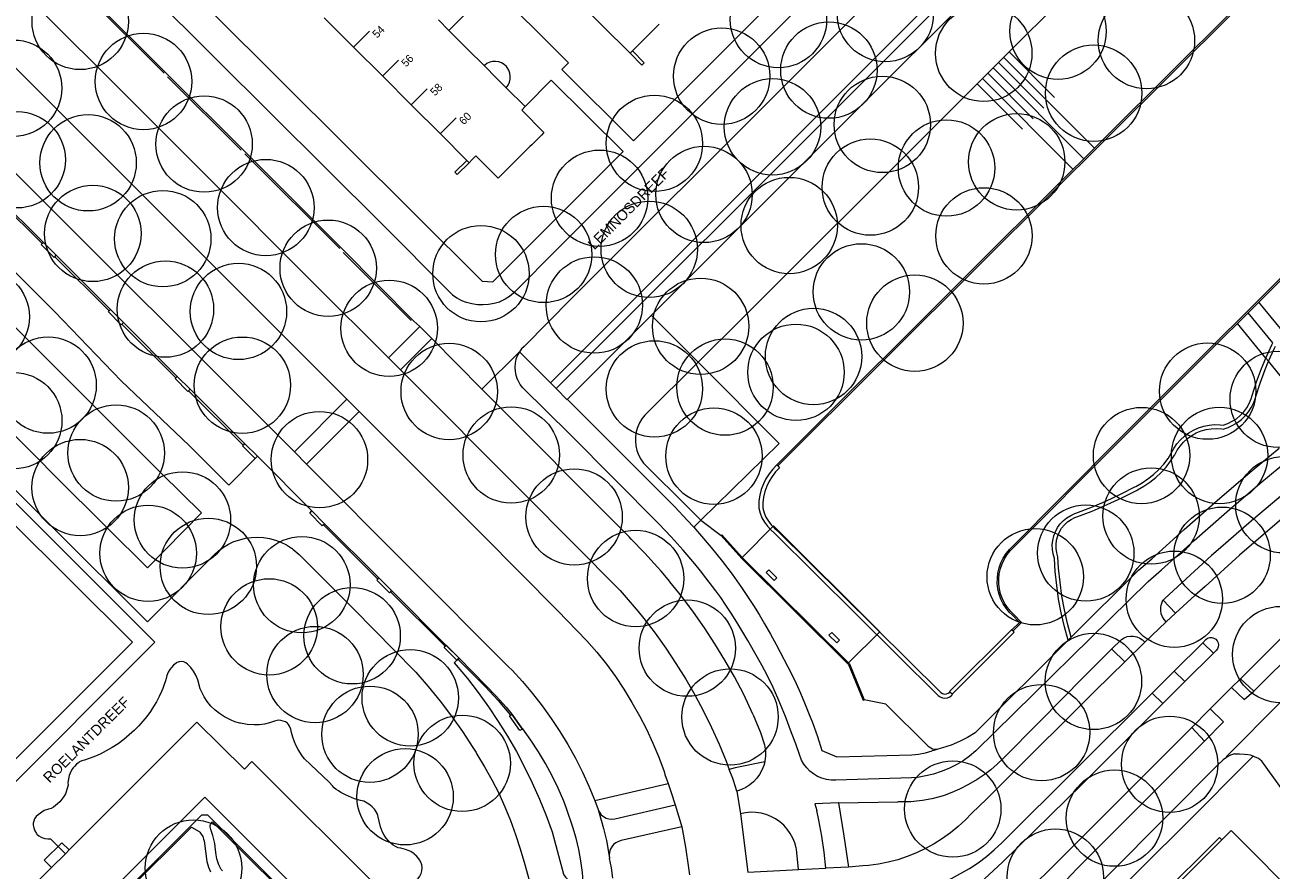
# Model space of a CAD drawing. Header units: metres. Extents: x 134994 to 136506, y 457393 to 459006.
# Tile 163 of 171: x 136249 to 136415, y 458351 to 458463. Entities that reach past the tile are written whole.
import ezdxf
from ezdxf.enums import TextEntityAlignment as Align

# ---------------------------------------------------------------- set-up
doc = ezdxf.new("R2010")
doc.units = ezdxf.units.M
for name, color, linetype, lineweight in [('B-WE-GR-BOOM-S', 250, 'Continuous', 13), ('B-WE-GW_TALUDLIJNEN', 251, 'Continuous', 5), ('B-WE-KG_BEBOUWING', 251, 'Continuous', 20), ('B-WE-KG_BEBOUWING TUSSENMUUR', 251, 'Continuous', 5), ('B-WE-KG_HUISNR', 251, 'Continuous', 5), ('B-WE-KG_ONDERGROND_REST', 251, 'Continuous', 5), ('B-WE-KG_STRAATNAAM', 251, 'Continuous', 5)]:
    doc.layers.add(name, color=color, linetype=linetype, lineweight=lineweight)
doc.styles.add('Styledgn000', font='dgn000.shx')

# ---------------------------------------------------------------- blocks, each defined once
blk = doc.blocks.new('SGR-BOOM_02')
blk.add_circle((0, 0), 6.4)

msp = doc.modelspace()

# ---------------------------------------------------------------- linework, layer by layer
at = {"layer": 'B-WE-GW_TALUDLIJNEN'}
for p, q in [((136378.51, 458457.98), (136384.53, 458451.94)), ((136379.21, 458458.68), (136391.25, 458446.62)), ((136379.92, 458459.39), (136385.94, 458453.36)), ((136377.09, 458456.56), (136383.11, 458450.53)), ((136377.8, 458457.27), (136389.84, 458445.21)), ((136375.67, 458455.15), (136381.7, 458449.12)), ((136376.38, 458455.86), (136388.42, 458443.79))]:
    msp.add_line(p, q, dxfattribs=at)
at = {"layer": 'B-WE-GW_TALUDLIJNEN', "flags": 128}
for points in [[(136422.18, 458501.63), (136344.33, 458423.87), (136338.6, 458418.18)], [(136414.92, 458420.75), (136411.65, 458424.76)], [(136415.93, 458422.68), (136413.07, 458426.18)], [(136413.99, 458418.73), (136410.23, 458423.34)], [(136338.6, 458418.18), (136331.51, 458411.14), (136331.12, 458410.65), (136330.8, 458410.11), (136330.56, 458409.53), (136330.38, 458408.93), (136330.29, 458408.31), (136330.27, 458407.68), (136330.34, 458407.06), (136330.48, 458406.45), (136330.7, 458405.86), (136330.99, 458405.3), (136331.35, 458404.79), (136331.78, 458404.33), (136331.97, 458404.15), (136336.8, 458399.37), (136338.97, 458397.21)], [(136414.35, 458418.3), (136413.99, 458418.73)], [(136420.56, 458410.7), (136414.35, 458418.3)], [(136338.97, 458397.21), (136341.66, 458395.16)], [(136369.13, 458367.19), (136363.55, 458372.76), (136360.67, 458373.33)], [(136369.13, 458367.19), (136369.71, 458366.83), (136370.45, 458366.77)]]:
    msp.add_lwpolyline(points, dxfattribs=at)
at = {"layer": 'B-WE-KG_BEBOUWING', "flags": 128}
for points in [[(136333.41, 458463.07), (136329.88, 458459.54), (136329.57, 458459.23), (136322.11, 458466.69)], [(136304.11, 458463.66), (136305.51, 458462.26), (136307.99, 458459.78), (136310.19, 458457.58), (136311.88, 458455.89), (136313.12, 458454.65), (136315.64, 458452.14), (136315.17, 458451.66), (136318.13, 458448.71), (136317.78, 458448.34), (136316.5, 458447.07), (136316.25, 458446.82), (136315.1, 458445.68), (136313.09, 458443.67), (136312.05, 458442.65), (136309.09, 458445.6), (136308.61, 458445.11), (136308.18, 458444.68), (136307.88, 458444.99), (136304.41, 458448.46), (136300.53, 458452.33), (136296.66, 458456.21), (136292.83, 458460.04), (136288.95, 458463.91)], [(136245.43, 458359.98), (136266.46, 458381.01), (136247.18, 458400.27)], [(136247.16, 458397.23), (136263.46, 458381), (136243.92, 458361.48)], [(136296.81, 458347.68), (136279.35, 458365.14), (136278.35, 458364.13), (136272.04, 458370.38), (136255.06, 458353.39), (136254.57, 458352.9), (136252.72, 458351.05), (136250.53, 458348.86)], [(136291.1, 458342.4), (136273.07, 458360.39), (136260.62, 458347.93)], [(136261.57, 458346.95), (136272.69, 458358.04), (136273.44, 458358.04), (136289.74, 458341.78)], [(136255.06, 458353.39), (136254.08, 458354.36), (136251.75, 458352.02), (136252.72, 458351.05)]]:
    msp.add_lwpolyline(points, dxfattribs=at)
at = {"layer": 'B-WE-KG_BEBOUWING TUSSENMUUR'}
for p, q in [((136292.83, 458460.04), (136294.95, 458462.16)), ((136296.67, 458456.2), (136298.79, 458458.32)), ((136300.51, 458452.36), (136302.63, 458454.48)), ((136304.34, 458448.52), (136306.47, 458450.64))]:
    msp.add_line(p, q, dxfattribs=at)
at = {"layer": 'B-WE-KG_ONDERGROND_REST'}
for p, q in [((136251.63, 458434.12), (136244.4, 458441.29)), ((136251.63, 458434.12), (136251.48, 458433.94)), ((136253.33, 458432.4), (136251.63, 458434.12)), ((136253.33, 458432.4), (136251.63, 458434.12)), ((136253.15, 458432.2), (136253.33, 458432.4)), ((136253.15, 458432.2), (136260.4, 458425)), ((136253.33, 458432.4), (136260.57, 458425.17)), ((136260.4, 458425), (136260.57, 458425.17)), ((136260.57, 458425.17), (136262.27, 458423.45)), ((136262.27, 458423.45), (136260.57, 458425.17)), ((136262.27, 458423.45), (136262.08, 458423.25)), ((136262.08, 458423.25), (136269.23, 458416.09)), ((136269.43, 458416.29), (136262.27, 458423.45)), ((136338.6, 458418.18), (136332.42, 458424.37)), ((136297.46, 458418.76), (136301.62, 458422.91)), ((136303.24, 458421.33), (136301.62, 458422.91)), ((136314.86, 458419.57), (136309.88, 458414.61)), ((136317.16, 458417.27), (136314.86, 458419.57)), ((136317.16, 458417.27), (136318.99, 458415.44)), ((136269.43, 458416.29), (136269.23, 458416.09)), ((136271.12, 458414.58), (136269.43, 458416.29)), ((136271.12, 458414.58), (136269.43, 458416.29)), ((136319.75, 458414.69), (136318.99, 458415.44)), ((136270.92, 458414.39), (136271.12, 458414.58)), ((136270.92, 458414.39), (136278.16, 458407.18)), ((136271.12, 458414.58), (136278.36, 458407.38)), ((136284.98, 458406.28), (136291.96, 458413.26)), ((136291.96, 458413.26), (136293.59, 458411.62)), ((136293.59, 458411.62), (136286.61, 458404.65)), ((136278.36, 458407.38), (136278.16, 458407.18)), ((136280.06, 458405.68), (136278.36, 458407.38)), ((136280.06, 458405.68), (136278.36, 458407.38)), ((136279.78, 458405.39), (136280.06, 458405.68)), ((136279.78, 458405.39), (136280.06, 458405.68)), ((136280.06, 458405.68), (136287.31, 458398.44)), ((136284.98, 458406.28), (136286.61, 458404.65)), ((136253.05, 458403.23), (136252.72, 458403.55)), ((136349.04, 458404.54), (136349.17, 458404.4)), ((136412.39, 458374.49), (136438.82, 458400.85)), ((136287.31, 458398.44), (136288.98, 458396.73)), ((136288.98, 458396.73), (136287.31, 458398.44)), ((136288.98, 458396.73), (136288.84, 458396.6)), ((136296.05, 458389.37), (136288.84, 458396.6)), ((136296.2, 458389.52), (136288.98, 458396.73)), ((136338.01, 458396.26), (136338.97, 458397.21)), ((136341.66, 458395.16), (136341.77, 458395.26)), ((136341.66, 458395.16), (136344.39, 458392.1)), ((136341.77, 458395.26), (136344.43, 458392.26)), ((136348.61, 458396.43), (136344.43, 458392.26)), ((136362.75, 458382.38), (136348.61, 458396.43)), ((136344.39, 458392.1), (136358.57, 458378.03)), ((136344.43, 458392.26), (136358.55, 458378.24)), ((136397.09, 458390.55), (136398.84, 458392.08)), ((136406.79, 458392.5), (136400.56, 458386.81)), ((136334.83, 458389.05), (136333.67, 458390.41)), ((136398.39, 458389.06), (136400.16, 458390.6)), ((136296.05, 458389.37), (136296.2, 458389.52)), ((136296.2, 458389.52), (136297.9, 458387.83)), ((136297.9, 458387.83), (136296.2, 458389.52)), ((136398.39, 458389.06), (136375.5, 458366.54)), ((136297.9, 458387.83), (136297.75, 458387.68)), ((136305.02, 458380.45), (136297.75, 458387.68)), ((136305.14, 458380.57), (136297.9, 458387.83)), ((136400.56, 458386.81), (136400.36, 458386.57)), ((136404.57, 458387.18), (136401.98, 458384.86)), ((136400.36, 458386.57), (136401.98, 458384.86)), ((136397.92, 458381.01), (136400.77, 458383.68)), ((136401.98, 458384.86), (136400.77, 458383.68)), ((136358.55, 458378.24), (136362.75, 458382.38)), ((136380.28, 458382.65), (136380.42, 458382.51)), ((136305.02, 458380.45), (136305.14, 458380.57)), ((136305.14, 458380.57), (136306.85, 458378.88)), ((136393.57, 458380.01), (136393.51, 458380.08)), ((136397.92, 458381.01), (136395.25, 458378.4)), ((136405.61, 458380.91), (136401.81, 458377.16)), ((136407.04, 458379.52), (136405.61, 458380.91)), ((136306.56, 458378.59), (136306.85, 458378.88)), ((136306.7, 458378.73), (136306.56, 458378.59)), ((136306.85, 458378.88), (136306.7, 458378.73)), ((136395.25, 458378.4), (136393.57, 458380.01)), ((136403.25, 458375.76), (136407.04, 458379.52)), ((136358.55, 458378.24), (136358.69, 458378.11)), ((136358.57, 458378.03), (136360.54, 458373.28)), ((136358.69, 458378.11), (136360.67, 458373.33)), ((136398.88, 458374.22), (136401.81, 458377.16)), ((136403.25, 458375.76), (136401.81, 458377.16)), ((136403.25, 458375.76), (136400.33, 458372.84)), ((136412.39, 458374.49), (136410.63, 458376.13)), ((136372.32, 458374.08), (136372.03, 458374.37)), ((136400.33, 458372.84), (136398.88, 458374.22)), ((136360.54, 458373.28), (136360.67, 458373.33)), ((136406.6, 458372.16), (136408.39, 458370.4)), ((136313.69, 458371.3), (136313.86, 458371.41)), ((136313.86, 458371.41), (136315.27, 458369.46)), ((136315.27, 458369.46), (136313.86, 458371.41)), ((136345.93, 458371.36), (136346.88, 458368.99)), ((136405.85, 458367.83), (136408.39, 458370.4)), ((136412.3, 458365.85), (136403.08, 458356.55)), ((136324.89, 458359.96), (136334.61, 458362.22)), ((136343.74, 458361.22), (136344.21, 458358.2)), ((136324.89, 458359.96), (136325.31, 458358.75)), ((136335.56, 458359.37), (136336.44, 458356.46)), ((136357.25, 458359.66), (136365.11, 458359.79)), ((136399.96, 458346.58), (136408.14, 458354.75)), ((136300.87, 458352.86), (136301.12, 458352.68)), ((136326.85, 458352.26), (136326.84, 458352.32)), ((136351.92, 458350.79), (136355.55, 458350.96)), ((136358.57, 458351.11), (136355.55, 458350.96))]:
    msp.add_line(p, q, dxfattribs=at)
at = {"layer": 'B-WE-KG_ONDERGROND_REST', "flags": 128}
for points in [[(136500, 458555.44), (136479.05, 458534.18), (136447.32, 458502.53), (136434.29, 458489.47), (136376.51, 458431.94), (136349.04, 458404.54)], [(136500, 458554.94), (136479.19, 458534.04), (136447.46, 458502.38), (136434.43, 458489.33), (136376.65, 458431.8), (136349.17, 458404.4)], [(136356.06, 458514.56), (136367.13, 458503.46), (136374.31, 458496.21), (136374.77, 458495.68), (136375.16, 458495.09), (136375.49, 458494.47), (136375.74, 458493.81), (136375.92, 458493.13), (136376.01, 458492.43), (136376.03, 458491.73), (136375.97, 458491.03), (136375.83, 458490.36), (136375.64, 458489.73), (136375.37, 458489.13), (136375.03, 458488.57), (136374.62, 458488.05), (136374.27, 458487.69), (136339.1, 458452.4), (136320.13, 458433.46), (136314.08, 458427.36), (136313.55, 458426.92), (136312.97, 458426.54), (136312.35, 458426.23), (136312.23, 458426.18)], [(136380.42, 458382.51), (136381.56, 458383.62), (136380.49, 458384.72), (136380.13, 458385.07), (136379.69, 458385.59), (136379.31, 458386.16), (136379.01, 458386.77), (136378.77, 458387.41), (136378.61, 458388.08), (136378.54, 458388.7), (136378.53, 458389.39), (136378.6, 458390.09), (136378.75, 458390.77), (136378.98, 458391.42), (136379.28, 458392.05), (136379.65, 458392.64), (136380.09, 458393.18), (136394.67, 458407.8), (136424.15, 458437.24), (136436.87, 458450.12), (136457.61, 458470.81), (136475.7, 458488.9), (136489.58, 458502.66), (136500, 458512.93)], [(136360.51, 458505.11), (136356.93, 458508.69), (136358.38, 458510.18), (136374.04, 458494.43), (136373.67, 458491.24), (136370.1, 458487.7), (136330, 458447.57), (136320.51, 458457.06), (136321.37, 458457.95), (136310.66, 458468.65)], [(136403.05, 458507.99), (136399.05, 458504.01), (136381.16, 458486.05), (136350.23, 458455.07), (136321.82, 458426.68), (136315.51, 458420.29)], [(136407.92, 458504.41), (136404.34, 458500.81), (136386.86, 458483.41), (136370.17, 458466.72), (136332.02, 458428.46), (136318.99, 458415.44)], [(136409.16, 458504.18), (136359.43, 458454.33), (136319.75, 458414.69)], [(136321.23, 458413.22), (136321.2, 458413.24), (136345.14, 458437.19), (136389.12, 458481.13), (136408.36, 458500.46), (136411.61, 458503.68)], [(136226.65, 458489.56), (136226.75, 458489.46), (136233.69, 458482.49), (136246.83, 458469.38), (136259.93, 458456.3), (136273.08, 458443.15), (136287.35, 458428.85), (136297.46, 458418.76)], [(136301.62, 458422.91), (136300.86, 458423.65), (136291.39, 458433.2), (136278.29, 458446.28), (136268.06, 458456.48), (136257.88, 458466.68), (136244.87, 458479.66), (136240.11, 458484.43)], [(136221.34, 458483.98), (136254.68, 458450.56), (136291.96, 458413.26)], [(136269.8, 458483.07), (136263.17, 458476.45), (136263.27, 458475.48), (136265.14, 458473.6), (136309.9, 458428.93), (136311.33, 458428.86), (136328.66, 458446.18), (136319.1, 458455.66), (136315.64, 458452.14)], [(136214.39, 458476.86), (136246.58, 458444.66), (136284.98, 458406.28)], [(136215.66, 458469.52), (136212.07, 458465.88), (136217.37, 458460.59), (136235.26, 458442.76), (136244.14, 458433.88), (136253.14, 458424.91), (136261.97, 458415.72), (136271, 458407.1), (136276.28, 458401.83), (136279.78, 458405.39)], [(136302.61, 458465.16), (136304.77, 458467.32), (136305.1, 458467.56), (136305.46, 458467.73), (136305.85, 458467.83), (136306.26, 458467.84), (136306.65, 458467.78), (136307.03, 458467.63), (136307.37, 458467.42), (136307.61, 458467.21), (136307.86, 458466.91), (136308.06, 458466.58), (136308.18, 458466.21), (136308.23, 458465.82), (136308.19, 458465.43), (136308.08, 458465.06), (136307.89, 458464.72), (136307.69, 458464.47), (136305.51, 458462.26)], [(136267.67, 458456.57), (136267.14, 458457.1), (136258.48, 458465.75), (136257.95, 458466.28)], [(136265.39, 458467.63), (136274.51, 458458.54), (136296.58, 458436.55), (136305.52, 458427.58), (136305.99, 458427.15), (136306.56, 458426.73), (136307.18, 458426.38)], [(136252.72, 458403.55), (136251.2, 458405.07), (136242.21, 458414.08), (136233.25, 458422.99), (136224.34, 458431.89), (136215.47, 458440.77), (136206.51, 458449.69), (136201.09, 458455.02), (136208.42, 458462.17), (136213.69, 458456.94), (136222.63, 458448.03), (136231.54, 458439.11), (136240.48, 458430.21), (136258.43, 458412.28), (136267.35, 458403.42), (136272.64, 458398.17), (136265.48, 458390.87), (136260.1, 458396.19), (136253.05, 458403.23)], [(136329.57, 458459.23), (136331.14, 458457.66), (136331.45, 458457.97), (136329.88, 458459.54)], [(136313.12, 458454.65), (136313.36, 458454.99), (136313.53, 458455.36), (136313.63, 458455.77), (136313.65, 458456.18), (136313.59, 458456.59), (136313.45, 458456.98), (136313.24, 458457.34), (136313.14, 458457.46), (136312.84, 458457.74), (136312.49, 458457.95), (136312.11, 458458.08), (136311.71, 458458.14), (136311.31, 458458.12), (136310.92, 458458.03), (136310.55, 458457.85), (136310.23, 458457.61), (136310.19, 458457.58)], [(136277.92, 458446.33), (136277.39, 458446.86), (136268.66, 458455.56), (136268.13, 458456.09)], [(136291.01, 458433.27), (136278.91, 458445.34), (136278.38, 458445.87)], [(136307.88, 458444.99), (136306.31, 458443.42), (136306.61, 458443.11), (136308.18, 458444.68)], [(136251.48, 458433.94), (136246, 458439.38), (136244.24, 458441.13)], [(136380.28, 458382.65), (136381.27, 458383.62), (136380.35, 458384.57), (136379.93, 458384.98), (136379.49, 458385.51), (136379.11, 458386.09), (136378.81, 458386.72), (136378.57, 458387.37), (136378.42, 458388.04), (136378.41, 458388.07), (136378.33, 458388.77), (136378.34, 458389.48), (136378.42, 458390.18), (136378.58, 458390.87), (136378.81, 458391.54), (136379.12, 458392.17), (136379.5, 458392.77), (136379.95, 458393.32), (136394.53, 458407.94), (136424, 458437.39)], [(136251.48, 458433.94), (136251.36, 458433.81), (136253.06, 458432.09), (136253.15, 458432.2)], [(136300.47, 458423.72), (136299.94, 458424.25), (136291.46, 458432.76)], [(136312.23, 458426.18), (136311.51, 458425.97), (136310.78, 458425.84), (136310.03, 458425.79), (136309.28, 458425.82), (136308.54, 458425.93), (136307.82, 458426.12), (136307.23, 458426.33), (136307.18, 458426.38)], [(136262.08, 458423.25), (136261.99, 458423.16), (136260.29, 458424.88), (136260.4, 458425)], [(136227.5, 458421.51), (136265.46, 458383.68), (136274.31, 458392.59), (136274.9, 458393.13), (136275.55, 458393.6), (136276.24, 458394.01), (136276.96, 458394.35), (136277.72, 458394.61), (136278.5, 458394.8), (136279.29, 458394.91), (136280.09, 458394.94), (136280.89, 458394.89), (136281.68, 458394.76), (136282.46, 458394.55), (136283.2, 458394.27), (136283.92, 458393.91), (136284.6, 458393.48), (136284.63, 458393.46), (136284.79, 458393.37), (136285.61, 458392.62), (136292.86, 458385.38), (136300.95, 458377.19), (136301.11, 458377.02), (136302.75, 458375.12), (136304.33, 458373.16), (136305.84, 458371.16), (136307.29, 458369.11), (136308.67, 458367.01), (136309.1, 458366.33), (136309.21, 458366.12), (136310.25, 458364.43), (136311.21, 458362.7), (136312.11, 458360.93), (136312.93, 458359.13), (136313.68, 458357.3), (136314.36, 458355.44), (136314.96, 458353.55), (136315.58, 458351.48), (136316.53, 458348.1)], [(136299.06, 458417.15), (136303.24, 458421.33)], [(136309.88, 458414.61), (136303.24, 458421.33)], [(136315.51, 458420.29), (136315.16, 458419.95), (136314.86, 458419.57)], [(136413.99, 458418.73), (136414.79, 458420.47), (136414.92, 458420.75)], [(136414.35, 458418.3), (136415.13, 458420.03), (136415.27, 458420.32)], [(136297.46, 458418.76), (136299.06, 458417.15)], [(136314.86, 458419.57), (136314.6, 458419.1), (136314.4, 458418.59), (136314.28, 458418.06), (136314.24, 458417.52), (136314.29, 458416.97), (136314.41, 458416.45), (136314.54, 458416.08)], [(136338.97, 458397.21), (136349.35, 458407.4), (136338.6, 458418.18)], [(136412.16, 458413.75), (136412.75, 458415.56), (136413.42, 458417.35), (136413.99, 458418.73)], [(136412.65, 458413.62), (136413.23, 458415.42), (136413.89, 458417.2), (136414.35, 458418.3)], [(136299.06, 458417.15), (136315.61, 458400.56), (136328.25, 458387.84), (136329.86, 458386.01), (136330.62, 458385.08)], [(136269.23, 458416.09), (136269.15, 458416.01), (136270.84, 458414.3), (136270.92, 458414.39)], [(136375.5, 458366.54), (136374.66, 458365.86), (136373.78, 458365.24), (136372.85, 458364.69), (136371.89, 458364.21), (136370.89, 458363.81), (136369.86, 458363.47), (136368.82, 458363.22), (136367.75, 458363.04), (136366.93, 458362.96), (136356.88, 458362.66), (136356.26, 458362.67), (136355.64, 458362.76), (136355.04, 458362.93), (136354.47, 458363.17), (136353.94, 458363.49), (136353.45, 458363.87), (136353.02, 458364.31), (136352.64, 458364.81), (136352.33, 458365.34), (136352.09, 458365.92), (136351.56, 458367.47), (136351.02, 458368.96), (136350.2, 458371.11), (136349.32, 458373.23), (136348.55, 458374.98), (136347.72, 458376.69), (136347.12, 458377.84), (136346.5, 458378.97), (136345.21, 458381.22), (136343.75, 458383.65), (136342.99, 458384.85), (136342.21, 458386.04), (136341.6, 458386.93), (136340.96, 458387.82), (136339.64, 458389.56), (136338.9, 458390.49), (136338.15, 458391.41), (136336.6, 458393.22), (136335.01, 458394.99), (136333.38, 458396.72), (136321.57, 458408.61), (136315.34, 458414.78), (136314.98, 458415.24), (136314.69, 458415.74), (136314.54, 458416.08)], [(136333.67, 458390.41), (136333.2, 458390.97), (136331.48, 458392.85), (136329.71, 458394.68), (136329.42, 458394.97), (136309.88, 458414.61)], [(136319.75, 458414.69), (136321.21, 458413.2), (136321.23, 458413.22)], [(136321.23, 458413.22), (136335.5, 458398.97), (136337.16, 458397.2), (136338.01, 458396.26)], [(136408.31, 458409.82), (136408.94, 458410.04), (136409.54, 458410.33), (136410.09, 458410.68), (136410.6, 458411.11), (136411.06, 458411.59), (136411.45, 458412.12), (136411.78, 458412.7), (136412.03, 458413.31), (136412.16, 458413.75)], [(136408.34, 458409.31), (136409, 458409.52), (136409.63, 458409.81), (136410.22, 458410.16), (136410.77, 458410.59), (136411.27, 458411.07), (136411.7, 458411.61), (136412.08, 458412.19), (136412.38, 458412.81), (136412.61, 458413.47), (136412.65, 458413.62)], [(136293.59, 458411.62), (136309.97, 458395.26), (136319.94, 458385.21), (136323.82, 458381.19), (136325.14, 458379.65), (136326.41, 458378.06), (136327.61, 458376.42), (136328.74, 458374.73), (136329.8, 458373), (136330.8, 458371.23), (136331.73, 458369.43), (136332.58, 458367.58), (136333.36, 458365.71), (136334.07, 458363.8), (136334.2, 458363.43), (136334.61, 458362.22)], [(136401.44, 458406.1), (136401.78, 458406.74), (136402.19, 458407.34), (136402.67, 458407.88), (136403.2, 458408.38), (136403.78, 458408.81), (136404.4, 458409.17), (136405.06, 458409.46), (136405.75, 458409.68), (136406.46, 458409.82), (136407.18, 458409.89), (136407.91, 458409.87), (136408.31, 458409.82)], [(136401.89, 458405.87), (136402.21, 458406.48), (136402.61, 458407.05), (136403.07, 458407.58), (136403.58, 458408.04), (136404.15, 458408.45), (136404.75, 458408.79), (136405.4, 458409.05), (136406.07, 458409.24), (136406.75, 458409.35), (136407.45, 458409.39), (136408.14, 458409.34), (136408.34, 458409.31)], [(136425.66, 458408.24), (136421.08, 458404.59), (136416.55, 458400.87), (136412.07, 458397.09), (136407.65, 458393.25), (136406.79, 458392.5)], [(136278.16, 458407.18), (136278.08, 458407.09), (136279.78, 458405.39)], [(136398.84, 458392.08), (136403.15, 458395.97), (136407.52, 458399.8), (136411.93, 458403.57), (136415.78, 458406.77)], [(136396.71, 458401.68), (136397.55, 458402.15), (136398.34, 458402.68), (136399.09, 458403.28), (136399.79, 458403.94), (136400.43, 458404.65), (136401.01, 458405.41), (136401.44, 458406.1)], [(136396.94, 458401.24), (136397.79, 458401.71), (136398.61, 458402.26), (136399.38, 458402.86), (136400.09, 458403.53), (136400.75, 458404.26), (136401.35, 458405.03), (136401.88, 458405.85), (136401.89, 458405.87)], [(136400.16, 458390.6), (136404.46, 458394.48), (136408.82, 458398.3), (136413.22, 458402.07), (136417.04, 458405.24)], [(136286.61, 458404.65), (136313.43, 458377.74), (136313.89, 458377.27), (136315.28, 458375.75), (136316.61, 458374.17), (136317.88, 458372.54), (136319.09, 458370.87), (136320.23, 458369.15), (136321.3, 458367.38), (136322.31, 458365.58), (136323.24, 458363.73), (136324.1, 458361.86), (136324.89, 458359.96)], [(136349.04, 458404.54), (136348.5, 458403.98), (136348.02, 458403.37), (136347.61, 458402.71), (136347.26, 458402.01), (136346.99, 458401.28), (136346.8, 458400.53), (136346.68, 458399.76), (136346.65, 458398.98), (136346.65, 458398.78), (136346.83, 458398.14), (136347.08, 458397.52), (136347.4, 458396.94), (136347.8, 458396.4), (136348.25, 458395.91), (136348.72, 458395.51), (136370.48, 458373.91), (136370.75, 458373.72), (136371.06, 458373.61), (136371.38, 458373.57), (136371.71, 458373.61), (136372.01, 458373.74), (136372.27, 458373.93), (136372.37, 458374.03), (136372.32, 458374.08)], [(136349.17, 458404.4), (136349.41, 458404.15), (136348.89, 458403.61), (136348.43, 458403.02), (136348.04, 458402.38), (136347.72, 458401.7), (136347.47, 458400.99), (136347.3, 458400.26), (136347.21, 458399.52), (136347.19, 458398.8), (136347.36, 458398.19), (136347.61, 458397.61), (136347.93, 458397.07), (136348.32, 458396.57), (136348.76, 458396.12), (136349.11, 458395.84), (136370.85, 458374.3), (136371.06, 458374.16), (136371.31, 458374.09), (136371.57, 458374.11), (136371.81, 458374.2), (136372.02, 458374.35), (136372.03, 458374.37)], [(136388.75, 458398.11), (136390.76, 458398.88), (136392.74, 458399.72), (136394.69, 458400.64), (136396.6, 458401.62), (136396.71, 458401.68)], [(136410.63, 458376.13), (136419.48, 458384.98), (136428.43, 458393.99), (136436.31, 458401.83)], [(136388.91, 458397.64), (136390.93, 458398.41), (136392.92, 458399.26), (136394.88, 458400.17), (136396.8, 458401.16), (136396.94, 458401.24)], [(136421.09, 458401.53), (136418.3, 458399.22), (136410.52, 458392.57), (136405.92, 458388.4)], [(136288.84, 458396.6), (136288.68, 458396.44), (136287.01, 458398.15), (136287.31, 458398.44)], [(136385.93, 458392.13), (136385.75, 458392.71), (136385.65, 458393.31), (136385.63, 458393.91), (136385.69, 458394.52), (136385.83, 458395.11), (136386.05, 458395.67), (136386.33, 458396.21), (136386.69, 458396.7), (136387.11, 458397.14), (136387.58, 458397.52), (136388.1, 458397.83), (136388.65, 458398.08), (136388.75, 458398.11)], [(136386.39, 458392.31), (136386.23, 458392.85), (136386.14, 458393.42), (136386.14, 458393.99), (136386.21, 458394.56), (136386.36, 458395.11), (136386.58, 458395.64), (136386.88, 458396.13), (136387.24, 458396.57), (136387.66, 458396.96), (136388.14, 458397.28), (136388.65, 458397.54), (136388.91, 458397.64)], [(136338.01, 458396.26), (136338.78, 458395.39), (136340.33, 458393.58), (136341.83, 458391.72), (136343.13, 458390.02), (136344.37, 458388.27), (136345.16, 458387.08), (136345.94, 458385.88), (136346.69, 458384.67), (136347.42, 458383.44), (136348.21, 458382.07), (136348.96, 458380.69), (136351.04, 458376.72), (136351.61, 458375.52), (136352.19, 458374.23), (136352.74, 458372.93), (136353.27, 458371.62), (136353.79, 458370.31), (136354.44, 458368.47), (136355.05, 458366.62), (136357, 458365.76), (136366.96, 458366.01), (136367.88, 458366.12), (136368.79, 458366.3), (136369.68, 458366.57)], [(136387.75, 458381.25), (136387.25, 458383.05), (136386.83, 458384.87), (136386.48, 458386.7), (136386.22, 458388.54), (136386.03, 458390.4), (136385.93, 458392.13)], [(136388.15, 458381.65), (136387.66, 458383.46), (136387.25, 458385.28), (136386.91, 458387.11), (136386.66, 458388.96), (136386.48, 458390.82), (136386.39, 458392.31)], [(136348, 458390.62), (136349.07, 458389.54), (136348.72, 458389.19), (136347.64, 458390.26), (136348, 458390.62)], [(136397.09, 458390.55), (136388.15, 458381.65)], [(136297.75, 458387.68), (136297.62, 458387.56), (136295.92, 458389.25), (136296.05, 458389.37)], [(136345.93, 458371.36), (136344.61, 458374.15), (136343.42, 458376.4), (136342.16, 458378.61), (136340.83, 458380.79), (136339.43, 458382.92), (136337.97, 458385), (136336.44, 458387.04), (136334.85, 458389.03), (136334.83, 458389.05)], [(136405.92, 458388.4), (136404.57, 458387.18)], [(136330.62, 458385.08), (136331.4, 458384.12), (136332.89, 458382.19), (136334.31, 458380.2), (136335.66, 458378.18), (136336.95, 458376.1), (136338.17, 458373.99), (136339.32, 458371.84), (136340.39, 458369.65), (136341.4, 458367.43), (136342.33, 458365.18), (136342.73, 458364.1)], [(136400.77, 458383.68), (136400.48, 458384), (136400.26, 458384.37), (136400.11, 458384.77), (136400.04, 458385.2), (136400.04, 458385.63), (136400.13, 458386.05), (136400.29, 458386.45), (136400.36, 458386.57)], [(136356.34, 458382.29), (136357.39, 458381.24), (136357.04, 458380.89), (136355.98, 458381.94), (136356.34, 458382.29)], [(136380.28, 458382.65), (136380.26, 458382.68), (136371.98, 458374.42), (136372.03, 458374.37)], [(136372.32, 458374.08), (136380.59, 458382.34), (136380.42, 458382.51)], [(136393.51, 458380.08), (136394.82, 458381.36), (136395.19, 458381.58), (136395.59, 458381.73), (136396.01, 458381.8), (136396.44, 458381.79), (136396.86, 458381.71), (136397.25, 458381.54), (136397.61, 458381.31), (136397.92, 458381.01)], [(136306.56, 458378.59), (136304.86, 458380.29), (136305.02, 458380.45)], [(136305.14, 458380.57), (136305.15, 458380.58), (136306.85, 458378.88)], [(136387.75, 458381.25), (136375.4, 458368.95)], [(136383.94, 458370.42), (136389.83, 458376.41), (136393.51, 458380.08)], [(136388.15, 458381.65), (136387.75, 458381.25)], [(136405.61, 458380.91), (136406.01, 458381.34), (136406.03, 458381.36), (136406.27, 458381.52), (136406.54, 458381.6), (136406.83, 458381.6), (136407.1, 458381.53), (136407.34, 458381.38), (136407.53, 458381.17), (136407.66, 458380.92), (136407.71, 458380.64), (136407.68, 458380.36), (136407.58, 458380.09), (136407.4, 458379.87), (136407.04, 458379.52)], [(136282.87, 458370.62), (136282.33, 458370.51), (136281.67, 458370.28), (136280.99, 458370.12), (136280.31, 458370.02), (136279.62, 458370), (136278.71, 458370.07), (136277.83, 458370.22), (136277.73, 458370.24), (136277.09, 458370.42), (136276.48, 458370.67), (136275.7, 458371.09), (136275.05, 458371.5), (136274.45, 458371.98), (136273.9, 458372.51), (136273.41, 458373.1), (136272.99, 458373.74), (136272.63, 458374.42), (136272.47, 458374.78), (136272.14, 458375.99), (136271.9, 458376.6), (136271.6, 458377.14), (136271.22, 458377.63), (136270.79, 458378.07), (136270.56, 458378.26), (136270.28, 458378.38), (136269.98, 458378.42), (136269.68, 458378.38), (136269.43, 458378.29), (136269.3, 458378.21), (136268.94, 458377.96), (136268.64, 458377.65), (136268.45, 458377.38), (136268.22, 458376.99), (136268.04, 458376.58), (136267.89, 458376.01), (136267.65, 458375.22), (136267.51, 458374.83), (136267.35, 458374.45), (136267.02, 458373.76), (136266.66, 458373.09), (136266.27, 458372.43), (136265.85, 458371.79), (136265.37, 458371.13), (136264.86, 458370.49), (136264.32, 458369.88), (136263.74, 458369.3), (136263.05, 458368.67), (136262.32, 458368.07), (136261.56, 458367.51), (136260.77, 458366.99), (136259.99, 458366.54)], [(136306.56, 458378.59), (136306.22, 458378.25), (136306.47, 458377.96), (136307.96, 458376.16), (136309.39, 458374.31), (136310.76, 458372.42), (136312.06, 458370.47), (136313.3, 458368.49), (136314.46, 458366.46), (136315.55, 458364.4), (136316.58, 458362.3), (136317.53, 458360.16), (136318.41, 458357.99), (136319.21, 458355.8), (136320.73, 458350.17), (136320.77, 458350.08), (136320.97, 458349.78), (136321.23, 458349.53), (136321.54, 458349.35), (136321.88, 458349.24), (136322.14, 458349.22)], [(136306.7, 458378.73), (136310.3, 458375.12), (136312.05, 458373.25), (136313.69, 458371.3)], [(136306.85, 458378.88), (136310.42, 458375.23), (136311.79, 458373.81), (136313.1, 458372.34), (136313.86, 458371.41)], [(136395.25, 458378.4), (136391.31, 458374.53), (136379.22, 458362.45), (136376.88, 458360.12), (136374.95, 458358.26), (136374.12, 458357.4), (136373.15, 458356.51), (136372.13, 458355.67), (136371.06, 458354.91), (136369.94, 458354.2), (136368.78, 458353.57), (136367.59, 458353.01), (136366.37, 458352.52), (136365.11, 458352.1), (136363.84, 458351.76), (136362.55, 458351.5), (136361.24, 458351.32), (136360.47, 458351.27), (136358.57, 458351.11)], [(136409.44, 458374.99), (136410.63, 458376.13)], [(136359.03, 458347.22), (136361.89, 458347.37), (136362.96, 458347.38), (136364.33, 458347.47), (136365.69, 458347.63), (136367.04, 458347.88), (136368.38, 458348.2), (136369.69, 458348.6), (136370.98, 458349.08), (136372.23, 458349.62), (136373.46, 458350.25), (136374.64, 458350.94), (136375.78, 458351.7), (136376.88, 458352.53), (136377.93, 458353.41), (136378.92, 458354.36), (136398.88, 458374.22)], [(136406.6, 458372.16), (136409.44, 458374.99)], [(136409.44, 458374.99), (136411.12, 458373.39), (136412.39, 458374.49)], [(136400.33, 458372.84), (136389.65, 458362.18), (136379.03, 458351.78), (136376.65, 458349.55), (136376.19, 458349.1), (136375.2, 458348.21), (136374.15, 458347.39), (136373.06, 458346.62), (136371.92, 458345.92), (136370.74, 458345.3), (136369.53, 458344.74), (136368.28, 458344.26), (136367.01, 458343.85), (136365.72, 458343.52), (136364.57, 458343.33), (136362.3, 458343.01), (136359.29, 458342.69)], [(136404.15, 458369.67), (136406.42, 458371.95), (136406.6, 458372.16)], [(136416.11, 458373.18), (136408.73, 458365.77), (136408.77, 458365.69)], [(136300.87, 458352.86), (136300.44, 458353.17), (136300.22, 458353.28), (136299.73, 458353.46), (136299.1, 458353.61), (136298.75, 458353.69), (136298.42, 458353.84), (136298.12, 458354.04), (136297.83, 458354.26), (136297.48, 458354.59), (136297.18, 458354.95), (136296.91, 458355.34), (136296.68, 458355.75), (136296.53, 458356.11), (136296.42, 458356.48), (136296.05, 458357.98), (136295.97, 458358.22), (136295.85, 458358.45), (136295.6, 458358.8), (136295.32, 458359.11), (136295, 458359.39), (136294.65, 458359.63), (136294.22, 458359.86), (136293.98, 458359.93), (136293.74, 458359.97), (136292.96, 458360.2), (136292.55, 458360.35), (136291.75, 458360.7), (136291.13, 458361.04), (136290.83, 458361.23), (136290.54, 458361.44), (136290.28, 458361.66), (136290.04, 458361.9), (136289.58, 458362.4), (136286.32, 458365.49), (136286.01, 458365.89), (136285.47, 458366.74), (136285.22, 458367.23), (136285, 458367.74), (136284.78, 458368.36), (136284.59, 458368.98), (136284.5, 458369.44), (136284.31, 458369.85), (136284.2, 458370.05), (136284.05, 458370.22), (136283.93, 458370.32), (136283.79, 458370.4), (136283.5, 458370.52), (136283.19, 458370.6), (136282.87, 458370.62)], [(136315.27, 458369.46), (136314.94, 458369.24), (136313.53, 458371.19), (136313.69, 458371.3)], [(136383.94, 458370.42), (136379.11, 458365.53), (136378.3, 458364.78), (136377.46, 458364.05), (136376.58, 458363.37), (136375.66, 458362.75), (136374.51, 458362.07), (136373.32, 458361.46), (136372.31, 458361.01), (136371.27, 458360.63), (136370.83, 458360.5), (136369.62, 458360.2), (136368.39, 458359.97), (136367.99, 458359.91), (136366.86, 458359.8), (136365.71, 458359.77), (136365.11, 458359.79)], [(136323.34, 458349.26), (136323.24, 458350.41), (136323.04, 458351.94), (136322.76, 458353.45), (136322.4, 458354.95), (136321.97, 458356.42), (136321.13, 458358.91), (136320.75, 458359.89), (136320.02, 458361.58), (136319.21, 458363.24), (136318.34, 458364.86), (136317.4, 458366.44), (136316.39, 458367.98), (136315.31, 458369.48), (136315.27, 458369.46)], [(136346.88, 458368.99), (136347.43, 458367.35), (136347.48, 458367.11), (136347.56, 458366.48), (136347.56, 458365.84), (136347.47, 458365.21), (136347.45, 458365.12)], [(136375.4, 458368.95), (136374.37, 458368.34), (136373.3, 458367.8), (136372.2, 458367.33), (136371.07, 458366.94), (136370.45, 458366.77)], [(136387.06, 458352.57), (136404.15, 458369.67)], [(136405.85, 458367.83), (136404.15, 458369.67)], [(136388.88, 458350.87), (136405.85, 458367.83)], [(136259.99, 458366.54), (136259.19, 458366.12), (136258.36, 458365.75), (136257.09, 458365.3), (136256.76, 458365.23), (136256.45, 458365.08), (136256.36, 458365.02), (136256.05, 458364.77), (136255.76, 458364.5), (136255.58, 458364.3), (136255.42, 458364.08), (136255.18, 458363.59), (136255.08, 458363.29), (136254.91, 458362.37), (136254.92, 458361.98), (136254.77, 458361.41), (136254.68, 458361.13), (136254.56, 458360.86), (136254.35, 458360.49), (136254.11, 458360.13), (136253.83, 458359.8), (136253.52, 458359.5), (136253.25, 458359.28), (136252.97, 458359.08), (136252.66, 458358.92), (136252.32, 458358.83), (136251.74, 458358.64), (136250.93, 458358.06), (136250.67, 458357.82), (136250.48, 458357.53), (136250.36, 458357.23), (136250.31, 458356.95), (136250.3, 458356.67), (136250.36, 458356.31), (136250.51, 458355.92), (136250.73, 458355.57), (136250.79, 458355.5), (136251.04, 458355.27), (136251.33, 458355.09), (136251.46, 458355.05), (136251.85, 458354.93), (136252.25, 458354.85), (136252.61, 458354.88), (136254.57, 458352.9)], [(136370.45, 458366.77), (136369.92, 458366.62), (136369.68, 458366.57)], [(136408.77, 458365.69), (136408.32, 458365.37), (136407.92, 458364.98), (136407.86, 458364.91)], [(136409.82, 458366.15), (136409.29, 458365.97), (136408.8, 458365.71), (136408.77, 458365.69)], [(136409.82, 458366.15), (136410.49, 458366.18), (136411.16, 458366.13), (136411.38, 458366.09)], [(136412.3, 458365.85), (136411.95, 458365.97), (136411.38, 458366.09)], [(136433.19, 458337.78), (136413.47, 458365.18), (136413, 458365.52), (136412.49, 458365.78), (136412.3, 458365.85)], [(136347.45, 458365.12), (136343.54, 458364.28), (136342.73, 458364.1)], [(136343.74, 458361.22), (136343.28, 458362.63), (136343.19, 458362.9), (136342.73, 458364.1)], [(136347.45, 458365.12), (136347.31, 458364.59), (136347.08, 458363.99), (136346.77, 458363.43), (136346.39, 458362.91), (136345.96, 458362.45), (136345.46, 458362.04), (136344.93, 458361.69), (136344.35, 458361.42), (136343.74, 458361.22)], [(136407.86, 458364.91), (136385.99, 458342.9), (136385.24, 458342.18), (136384.77, 458341.78), (136384.01, 458341.16), (136383.23, 458340.48)], [(136334.61, 458362.22), (136335.01, 458361.02), (136335.56, 458359.37)], [(136325.31, 458358.75), (136325.49, 458358.4), (136325.73, 458358.08), (136326.04, 458357.83), (136326.38, 458357.63), (136326.76, 458357.51), (136327.15, 458357.47), (136327.55, 458357.51), (136335.56, 458359.37)], [(136325.31, 458358.75), (136326.03, 458356.25), (136326.41, 458354.64), (136326.84, 458352.32)], [(136357.25, 458359.66), (136357.22, 458359.66), (136354.11, 458359.53), (136354.37, 458358.62)], [(136355.55, 458350.96), (136355.33, 458353.1), (136355.02, 458355.23), (136354.64, 458357.34), (136354.37, 458358.62)], [(136357.25, 458359.66), (136357.97, 458355.27), (136358.57, 458351.11)], [(136274.16, 458355.31), (136273.89, 458356.1), (136273.8, 458356.47), (136273.8, 458356.65), (136273.85, 458356.79), (136273.93, 458356.92), (136274.12, 458357.13), (136287.39, 458343.91)], [(136351.92, 458350.79), (136351.65, 458353.48), (136351.61, 458353.67), (136351.43, 458354.34), (136351.17, 458354.98), (136350.83, 458355.59), (136350.43, 458356.15), (136349.97, 458356.67), (136349.45, 458357.13), (136348.88, 458357.52), (136348.27, 458357.85), (136347.62, 458358.1), (136346.95, 458358.28), (136346.27, 458358.38), (136345.58, 458358.4), (136344.89, 458358.34), (136344.21, 458358.2)], [(136344.21, 458358.2), (136345.18, 458350.45), (136349.44, 458350.65), (136351.92, 458350.79)], [(136262.81, 458347.95), (136271.33, 458356.44), (136272.33, 458355.86), (136272.43, 458355.76), (136272.61, 458355.51), (136272.8, 458355.18), (136272.93, 458354.82), (136272.98, 458354.59), (136273.37, 458351.88), (136273.59, 458351.12), (136273.71, 458350.81), (136273.86, 458350.5)], [(136275.44, 458350.64), (136275.27, 458350.79), (136275.15, 458350.99), (136274.96, 458351.4), (136274.8, 458351.81), (136274.68, 458352.23), (136274.6, 458352.76), (136274.52, 458353.43), (136274.4, 458354.24), (136274.16, 458355.31)], [(136403.08, 458356.55), (136388.08, 458341.7), (136375.44, 458329.02), (136336.16, 458289.76), (136320.52, 458274.03), (136287.36, 458240.89), (136280.59, 458234.16)], [(136408.14, 458354.75), (136409.39, 458355.99), (136428.9, 458336.38), (136429.35, 458335.86), (136429.73, 458335.29), (136430.05, 458334.68), (136430.29, 458334.03), (136430.46, 458333.37), (136430.55, 458332.69), (136430.55, 458332), (136430.48, 458331.32), (136430.33, 458330.65), (136430.1, 458330), (136429.8, 458329.38), (136429.43, 458328.81), (136428.99, 458328.28), (136428.84, 458328.12), (136363.26, 458262.63), (136345.88, 458245.22), (136331.27, 458230.68), (136313.68, 458213.05), (136300.83, 458200)], [(136336.44, 458356.46), (136328.4, 458354.63), (136328.02, 458354.53), (136327.67, 458354.34), (136327.37, 458354.1), (136327.12, 458353.79), (136326.93, 458353.45), (136326.83, 458353.07), (136326.79, 458352.68), (136326.84, 458352.32)], [(136336.44, 458356.46), (136336.92, 458353.76), (136337.32, 458351.04), (136337.44, 458350.11)], [(136408.14, 458354.75), (136407.83, 458355.05), (136399.66, 458346.88), (136399.96, 458346.58)], [(136298.37, 458349.19), (136298.83, 458349.03), (136299.32, 458348.95), (136299.35, 458348.94), (136299.83, 458348.94), (136300.29, 458349.01), (136300.68, 458349.14), (136301.05, 458349.32), (136301.11, 458349.36), (136301.4, 458349.6), (136301.64, 458349.89), (136301.66, 458349.92), (136301.82, 458350.26), (136301.91, 458350.62), (136301.93, 458351.01), (136301.89, 458351.4), (136301.78, 458351.76), (136301.6, 458352.09), (136301.37, 458352.39), (136301.12, 458352.68)], [(136326.84, 458352.32), (136326.84, 458352.29), (136326.85, 458352.26)], [(136327.27, 458349.63), (136327.08, 458351.04), (136326.85, 458352.26)], [(136387.06, 458352.57), (136385.43, 458350.92), (136385.01, 458350.49), (136383.72, 458349.24), (136382.37, 458348.05), (136380.97, 458346.93), (136379.52, 458345.86), (136378.03, 458344.86), (136376.49, 458343.93), (136374.92, 458343.07), (136373.3, 458342.28), (136371.66, 458341.56), (136369.98, 458340.92), (136368.28, 458340.35), (136366.55, 458339.85), (136364.8, 458339.44), (136363.04, 458339.1), (136361.26, 458338.84), (136359.48, 458338.66)], [(136388.88, 458350.87), (136386.11, 458347.91), (136384.73, 458346.48), (136383.29, 458345.11), (136381.8, 458343.79), (136380.25, 458342.54), (136378.65, 458341.34), (136377.01, 458340.22), (136375.33, 458339.16), (136373.6, 458338.17), (136371.83, 458337.25), (136370.03, 458336.4), (136368.2, 458335.62), (136366.33, 458334.92), (136364.44, 458334.29), (136362.53, 458333.74), (136362.02, 458333.61), (136361.24, 458333.41), (136360.65, 458333.38), (136360.05, 458333.42), (136359.82, 458333.47)]]:
    msp.add_lwpolyline(points, dxfattribs=at)

# ---------------------------------------------------------------- block references
at = {"layer": 'B-WE-GR-BOOM-S'}
for p in [(136256.54, 458463.45), (136349.27, 458463.69), (136363.46, 458464.49), (136386.4, 458462.15), (136398.14, 458460.9), (136376.53, 458459.21), (136355.97, 458456.98), (136264.94, 458455.47), (136341.73, 458456.18), (136247.69, 458454.58), (136391.13, 458453.92), (136363.06, 458449.77), (136348.48, 458449.45), (136272.99, 458447.16), (136332.79, 458447.25), (136248.16, 458445.07), (136380.91, 458444.8), (136257.58, 458444.67), (136371.59, 458443.98), (136325.51, 458439.96), (136339.38, 458440.47), (136361.47, 458441.44), (136281.19, 458438.72), (136258.21, 458435.29), (136350.7, 458436.34), (136376.56, 458434.96), (136267.5, 458434.59), (136318.08, 458432.5), (136332.11, 458433.18), (136289.47, 458430.67), (136309.76, 458429.94), (136360.28, 458427.52), (136267.85, 458425.24), (136324.81, 458425.78), (136243.38, 458424.21), (136277.55, 458424.93), (136367.39, 458423.37), (136297.57, 458422.69), (136338.93, 458422.95), (136353.93, 458418.94), (136351.6, 458416.84), (136252.27, 458415.14), (136278.07, 458415.13), (136305.54, 458414.29), (136332.79, 458414.64), (136342.17, 458414.88), (136406.27, 458414.34), (136415.64, 458413.25), (136247.71, 458410.41), (136261.31, 458406.12), (136288.31, 458405.24), (136313.78, 458405.86), (136340.7, 458405.7), (136397.49, 458405.78), (136407.85, 458405.79), (136256.53, 458401.53), (136416.39, 458399.24), (136270.11, 458397.23), (136322.13, 458397.63), (136398.76, 458397.75), (136265.56, 458392.8), (136390.08, 458392.83), (136408.19, 458392.54), (136273.55, 458391.06), (136285.97, 458388.63), (136330.3, 458389.45), (136383.37, 458389.68), (136401.84, 458386.7), (136281.63, 458383.02), (136292.65, 458381.84), (136337.16, 458380.2), (136415.98, 458379.35), (136287.72, 458376.69), (136391.1, 458375.78), (136300.37, 458373.6), (136342.84, 458371.06), (136295.02, 458368.76), (136384.22, 458368.98), (136307.26, 458364.9), (136401.22, 458364.77), (136299.68, 458360.46), (136372.42, 458358.83), (136393.9, 458357.62), (136271.58, 458350.99), (136386.04, 458349.78)]:
    msp.add_blockref('SGR-BOOM_02', p, dxfattribs=at)

# ---------------------------------------------------------------- texts
at = {"layer": 'B-WE-KG_HUISNR', "linetype": 'Continuous', "style": 'Styledgn000'}
for s, p in [('54', (136295.59, 458461.53)), ('56', (136299.43, 458457.69)), ('58', (136303.27, 458453.85)), ('60', (136307.11, 458450.01))]:
    msp.add_text(s, height=1.054, rotation=44.9922, dxfattribs=at).set_placement(p, align=Align.MIDDLE_LEFT)
at = {"layer": 'B-WE-KG_STRAATNAAM', "style": 'Styledgn000'}
msp.add_text('LEMNOSDREEF', height=1.4, rotation=45, dxfattribs=at).set_placement((136329.86, 458438.07), align=Align.CENTER)
msp.add_text('ROELANTDREEF', height=1.4, rotation=44.7057, dxfattribs=at).set_placement((136252.46, 458362.2))

doc.saveas('drawing.dxf')
